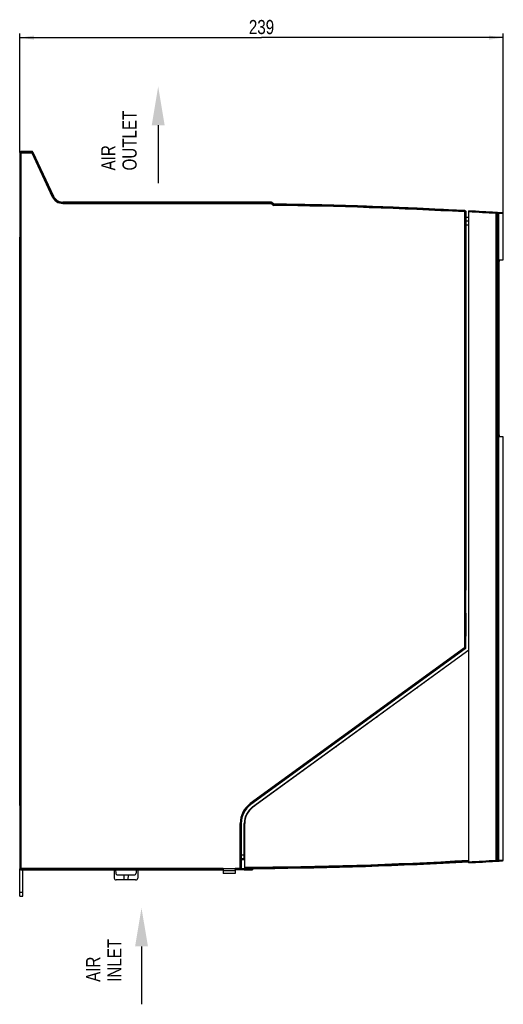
# Model space of a CAD drawing. Header units: millimetres. Extents: x 0 to 841, y 0 to 594.
# Tile 13 of 77: x 261 to 380, y 219 to 462. Entities that reach past the tile are written whole.
import ezdxf

# ---------------------------------------------------------------- set-up
doc = ezdxf.new("R2010")
doc.units = ezdxf.units.MM
doc.header["$LTSCALE"] = 46.255
doc.layers.get('0').update_dxf_attribs({"linetype": 'CONTINUOUS'})
doc.layers.add('DRAFTS', color=7, linetype='CONTINUOUS')
doc.layers.add('ROUNDS', color=7, linetype='CONTINUOUS')
doc.styles.get("Standard").update_dxf_attribs({"font": 'txt', "width": 0.8})
doc.dimstyles.new('DIMSTYLE_2', dxfattribs={"dimtxt": 3.5, "dimasz": 3.5, "dimexe": 0.18, "dimexo": 0.0625, "dimgap": 0.09, "dimtad": 1, "dimlfac": 2, "dimdsep": 46, "dimtxsty": 'STANDARD', "dimblk": '_FILLED', "dimblk1": '_FILLED', "dimblk2": '_FILLED', "dimcen": 0.09, "dimclrt": 5, "dimadec": 0, "dimazin": 0, "dimtfac": 1, "dimtofl": 0, "dimtmove": 0, "dimatfit": 3, "dimldrblk": '_FILLED', "dimfxl": 1, "dimtolj": 1, "dimarcsym": 0})

# ---------------------------------------------------------------- blocks, each defined once
blk = doc.blocks.new('_FILLED')
at = {"color": 0, "linetype": 'BYBLOCK'}
blk.add_solid([(0, 0), (-1, 0.143), (-1, -0.143)], dxfattribs=at)
blk = doc.blocks.new('*D2')
at = {"color": 2, "linetype": 'CONTINUOUS'}
for p, q in [((260.62, 429.31), (260.62, 458.69)), ((260.62, 457.69), (320.37, 457.69)), ((380.12, 457.69), (320.37, 457.69)), ((380.12, 414.14), (380.12, 458.69))]:
    blk.add_line(p, q, dxfattribs=at)
at = {"color": 2, "linetype": 'CONTINUOUS', "xscale": 3.5, "yscale": 3.5, "zscale": 3.5, "rotation": 180}
blk.add_blockref('_FILLED', (260.62, 457.69), dxfattribs=at)
at = {"color": 2, "linetype": 'CONTINUOUS', "xscale": 3.5, "yscale": 3.5, "zscale": 3.5}
blk.add_blockref('_FILLED', (380.12, 457.69), dxfattribs=at)
at = {"color": 5, "linetype": 'CONTINUOUS', "insert": (320.37, 462.06), "char_height": 3.5, "width": 8.4, "attachment_point": 2, "line_spacing_factor": 0.9}
blk.add_mtext('239', dxfattribs=at)
blk = doc.blocks.new('SYMBOL_0_BL1', base_point=(294.84, 433.67))
at = {"color": 7, "linetype": 'CONTINUOUS'}
blk.add_line((294.84, 436.05), (294.84, 421.76), dxfattribs=at)
blk.add_solid([(296.43, 436.05), (294.84, 445.58), (293.25, 436.05)], dxfattribs=at)
blk = doc.blocks.new('SYMBOL_1_BL2', base_point=(290.72, 230.75))
at = {"color": 7, "linetype": 'CONTINUOUS'}
blk.add_line((290.72, 233.13), (290.72, 218.84), dxfattribs=at)
blk.add_solid([(292.31, 233.13), (290.72, 242.66), (289.13, 233.13)], dxfattribs=at)

msp = doc.modelspace()

# ---------------------------------------------------------------- linework, layer by layer
at = {"color": 7, "linetype": 'CONTINUOUS'}
for p, q in [((271.2395, 417.0587), (322.7644, 417.0587)), ((347.8094, 415.9665), (347.8071, 415.976)), ((347.8158, 415.9407), (347.8094, 415.9665)), ((367.818, 415.0588), (367.8309, 415.0841)), ((367.8309, 415.0841), (367.8354, 415.0929)), ((378.5395, 410.8329), (378.5395, 414.2361)), ((380.118, 402.827), (380.118, 414.1358)), ((370.868, 412.877), (370.8278, 412.6742)), ((370.8278, 407.6742), (370.8278, 412.6742)), ((370.8715, 412.6742), (370.8278, 412.6742)), ((370.8514, 412.877), (370.8715, 412.6742)), ((371.618, 413.2587), (370.868, 413.2587)), ((370.8715, 412.6742), (370.8715, 407.6742)), ((378.7442, 409.5587), (378.5309, 409.5587)), ((378.5309, 409.0587), (378.7442, 409.0587)), ((378.5395, 409.0587), (378.5395, 409.5587)), ((378.8368, 409.6588), (378.8356, 409.6677)), ((378.8368, 408.9586), (378.8356, 408.9497)), ((260.618, 267.9729), (260.618, 408.3945)), ((260.618, 408.3945), (260.6616, 408.315)), ((260.6616, 400.8025), (260.6616, 408.315)), ((370.8278, 407.6742), (370.8348, 407.5587)), ((370.8715, 407.6742), (370.8278, 407.6742)), ((370.8348, 321.3137), (370.8348, 407.5587)), ((370.868, 407.5587), (370.8348, 407.5587)), ((370.8715, 407.6742), (370.868, 407.5587)), ((370.868, 407.5587), (370.868, 406.8087)), ((370.8854, 406.9593), (370.8854, 399.1581)), ((378.5395, 318.8829), (378.5395, 407.7845)), ((260.618, 400.7229), (260.6616, 400.8025)), ((370.868, 399.3087), (370.868, 375.8087)), ((370.8854, 375.9593), (370.8854, 368.1581)), ((370.868, 368.3087), (370.868, 344.8087)), ((380.118, 254.5469), (380.118, 359.0404)), ((370.8854, 344.9593), (370.8854, 337.1581)), ((260.618, 340.8945), (260.6616, 340.815)), ((260.6616, 333.3025), (260.6616, 340.815)), ((370.868, 337.3087), (370.868, 321.3137)), ((260.618, 333.2229), (260.6616, 333.3025)), ((370.8348, 321.3137), (370.8278, 321.1982)), ((370.8715, 321.1982), (370.8278, 321.1982)), ((370.8278, 315.5139), (370.8278, 321.1982)), ((370.868, 321.3137), (370.8348, 321.3137)), ((370.868, 321.3137), (370.8715, 321.1982)), ((370.8715, 315.5139), (370.8715, 321.1982)), ((378.7442, 317.6087), (378.5309, 317.6087)), ((378.5309, 317.1087), (378.7442, 317.1087)), ((378.5395, 317.1087), (378.5395, 317.6087)), ((378.8368, 317.7088), (378.8356, 317.7177)), ((378.8368, 317.0086), (378.8356, 316.9997)), ((370.8715, 315.5139), (370.8278, 315.5139)), ((370.8278, 315.5139), (370.8348, 315.3984)), ((370.868, 315.3984), (370.8348, 315.3984)), ((370.8348, 308.6599), (370.8348, 315.3984)), ((370.8715, 315.5139), (370.868, 315.3984)), ((370.868, 315.3984), (370.868, 314.5587)), ((370.8854, 314.8093), (370.8854, 309.8081)), ((378.5395, 261.8329), (378.5395, 315.8345)), ((370.868, 307.7386), (370.868, 310.0587)), ((370.8348, 308.6599), (370.8051, 308.62)), ((370.8051, 307.693), (370.868, 307.7386)), ((370.8051, 307.6552), (370.8985, 307.7231)), ((370.868, 308.684), (370.8348, 308.6599)), ((370.8985, 307.7231), (370.868, 307.7386)), ((318.179, 267.6038), (371.618, 306.4294)), ((371.618, 306.3058), (318.2378, 267.5229)), ((365.868, 302.1282), (365.868, 302.2518)), ((358.7203, 297.0587), (358.899, 297.0649)), ((360.4407, 298.3087), (360.6031, 298.303)), ((348.7415, 289.8087), (348.9202, 289.8149)), ((350.462, 291.0587), (350.6243, 291.053)), ((338.7627, 282.5587), (338.9414, 282.5649)), ((340.4832, 283.8087), (340.6455, 283.803)), ((260.618, 275.6445), (260.6616, 275.565)), ((260.6616, 268.0525), (260.6616, 275.565)), ((328.7839, 275.3087), (328.9627, 275.3149)), ((330.5044, 276.5587), (330.6668, 276.553)), ((260.618, 267.9729), (260.6616, 268.0525)), ((318.5436, 267.8686), (318.5414, 267.7434)), ((321.118, 269.739), (321.2967, 269.7453)), ((378.7442, 260.5587), (378.5309, 260.5587)), ((378.5395, 260.0587), (378.5395, 260.5587)), ((378.8368, 260.6588), (378.8356, 260.6677)), ((378.5309, 260.0587), (378.7442, 260.0587)), ((378.5395, 254.4465), (378.5395, 258.7845)), ((378.8368, 259.9586), (378.8356, 259.9497)), ((316.118, 254.8087), (315.368, 254.8087)), ((260.618, 245.5587), (260.618, 252.3086)), ((260.8678, 252.0587), (283.93, 252.0587)), ((310.9116, 252.4101), (260.9467, 252.3874)), ((281.2728, 252.1024), (292.4632, 252.1024)), ((283.9293, 252.1024), (283.9651, 250.05)), ((284.3085, 252.1024), (284.3515, 251.2825)), ((284.8508, 250.8087), (288.8851, 250.8087)), ((286.3474, 250.8087), (286.3579, 249.5587)), ((287.3886, 250.8087), (287.378, 249.5587)), ((289.4274, 252.1024), (289.3845, 251.2825)), ((289.8067, 252.1024), (289.7708, 250.05)), ((289.8059, 252.0587), (310.868, 252.0587)), ((310.9074, 252.1376), (310.868, 252.0587)), ((310.868, 252.0587), (310.868, 251.9087)), ((310.9058, 251.9397), (310.868, 251.1587)), ((313.868, 251.1587), (310.868, 251.1587)), ((313.8301, 251.9397), (313.868, 251.1587)), ((314.6049, 252.0587), (313.8366, 252.0587)), ((313.8636, 251.9087), (313.868, 251.9087)), ((316.118, 252.0587), (317.618, 252.0587)), ((317.618, 252.0658), (317.618, 252.0587)), ((318.2738, 252.413), (318.2721, 252.3145)), ((289.2709, 249.5587), (284.465, 249.5587)), ((260.618, 245.5587), (261.368, 245.5587))]:
    msp.add_line(p, q, dxfattribs=at)
at = {"color": 9, "linetype": 'CONTINUOUS'}
for p, q in [((378.531, 409.6677), (378.8356, 409.6677)), ((378.8356, 408.9497), (378.531, 408.9497)), ((378.531, 317.7177), (378.8356, 317.7177)), ((378.8356, 316.9997), (378.531, 316.9997)), ((318.2904, 267.6847), (318.2882, 267.5595)), ((318.6934, 267.8539), (318.6955, 267.979)), ((378.531, 260.6677), (378.8356, 260.6677)), ((378.8356, 259.9497), (378.531, 259.9497)), ((281.2494, 252.0587), (281.2728, 252.1024)), ((292.4632, 252.1024), (292.4865, 252.0587)), ((310.9058, 251.9397), (313.8301, 251.9397)), ((310.9116, 252.4101), (313.8243, 252.3988)), ((315.1101, 252.3874), (313.8243, 252.3988)), ((316.618, 252.0587), (316.618, 252.4014)), ((318.0278, 252.404), (318.0241, 252.0689)), ((260.618, 246.5587), (261.368, 246.5587))]:
    msp.add_line(p, q, dxfattribs=at)
at = {"color": 3, "linetype": 'CONTINUOUS'}
msp.add_line((261.368, 245.5587), (261.368, 252.0587), dxfattribs=at)
at = {"color": 7, "linetype": 'CONTINUOUS'}
for centre, radius, start, end in [((309.368, -683.3522), 1100, 86.8094328, 89.2654653), ((309.368, -683.3522), 1099.9651, 86.9539793, 87.9968941), ((374.868, 409.3087), 3.9843, 5.040328, 22.807411), ((374.868, 409.3087), 3.9843, 337.192589, 354.959672), ((378.7401, 409.6502), 0.0971, 358.820806, 5.10768), ((374.868, 317.3587), 3.9843, 5.040328, 22.807412), ((374.868, 317.3587), 3.9843, 337.192589, 354.959672), ((378.7401, 317.7002), 0.0971, 358.820806, 5.10768), ((321.118, 263.5587), 5, 126, 180), ((321.118, 263.5587), 4.9, 126, 180), ((374.868, 260.3087), 3.9843, 5.040328, 22.807411), ((378.7401, 260.6502), 0.0971, 358.820806, 5.10768), ((374.868, 260.3087), 3.9843, 337.192589, 354.959672), ((281.2716, 252.5587), 0.5, 270, 294), ((284.8508, 251.3087), 0.5, 183, 270), ((288.8851, 251.3087), 0.5, 270, 357), ((292.4643, 252.5587), 0.5, 246, 270), ((309.368, 1352.0348), 1100, 270.377634, 270.4508758), ((318.0221, 252.3189), 0.25, 270.450876, 359), ((284.465, 250.0587), 0.5, 181, 270), ((289.2709, 250.0587), 0.5, 270, 359)]:
    msp.add_arc(centre, radius, start, end, dxfattribs=at)
at = {"color": 9, "linetype": 'CONTINUOUS'}
for centre, start, end in [((374.868, 409.3087), 5.169773, 23.086706), ((374.868, 409.3087), 336.912471, 354.830227), ((374.868, 317.3587), 5.169773, 23.086706), ((374.868, 317.3587), 336.912471, 354.830227), ((374.868, 260.3087), 5.169773, 23.086706), ((374.868, 260.3087), 336.912471, 354.830227)]:
    msp.add_arc(centre, 3.9839, start, end, dxfattribs=at)
at = {"color": 7, "linetype": 'CONTINUOUS'}
for centre, major_axis, ratio, start_param, end_param in [((310.709, 1352.0348), (1099.6757, 0), 0.99999926, -1.56188876, -1.51537983), ((281.2497, 252.559), (0.2361, 0.4412), 0.99921662, -2.65060773, -2.24048654), ((292.4862, 252.559), (-0.2361, 0.4412), 0.99921662, -4.04269876, -3.63257757), ((313.8767, 252.4087), (0, 0.5), 0.01745506, -3.93699148, -3.14159265), ((314.6049, 252.8087), (0, 0.75), 0.01745506, -3.14159265, -2.73152442), ((309.7031, 1352.0348), (1099.6555, 0), 0.99999995, -1.5656448, -1.56259832), ((327.498, 1352.0348), (1099.803, 0), 0.99986412, -1.57877971, -1.57715546)]:
    msp.add_ellipse(centre, major_axis=major_axis, ratio=ratio, start_param=start_param, end_param=end_param, dxfattribs=at)
for points, knots in [([(378.7442, 409.5587), (378.7582, 409.5587), (378.7849, 409.5644), (378.8155, 409.5872), (378.8331, 409.6166), (378.837, 409.6379), (378.8372, 409.6482)], [0, 0, 0, 0, 0.29454993, 0.55391994, 0.78376263, 1, 1, 1, 1]), ([(378.7442, 409.0587), (378.7593, 409.0587), (378.788, 409.0521), (378.8197, 409.0258), (378.8359, 408.9928), (378.8378, 408.9696), (378.8368, 408.9586)], [0, 0, 0, 0, 0.29644581, 0.55415298, 0.78253836, 1, 1, 1, 1]), ([(378.7442, 317.6087), (378.7582, 317.6087), (378.7849, 317.6144), (378.8155, 317.6372), (378.8331, 317.6666), (378.837, 317.6879), (378.8372, 317.6982)], [0, 0, 0, 0, 0.29454993, 0.55391994, 0.78376263, 1, 1, 1, 1]), ([(378.7442, 317.1087), (378.7593, 317.1087), (378.788, 317.1021), (378.8197, 317.0758), (378.8359, 317.0428), (378.8378, 317.0196), (378.8368, 317.0086)], [0, 0, 0, 0, 0.29644581, 0.55415298, 0.78253836, 1, 1, 1, 1]), ([(378.7442, 260.5587), (378.7582, 260.5587), (378.7849, 260.5644), (378.8155, 260.5872), (378.8331, 260.6166), (378.837, 260.6379), (378.8372, 260.6482)], [0, 0, 0, 0, 0.29454993, 0.55391994, 0.78376263, 1, 1, 1, 1]), ([(378.7442, 260.0587), (378.7593, 260.0587), (378.788, 260.0521), (378.8197, 260.0258), (378.8359, 259.9928), (378.8378, 259.9696), (378.8368, 259.9586)], [0, 0, 0, 0, 0.29644581, 0.55415298, 0.78253836, 1, 1, 1, 1]), ([(310.9058, 251.9397), (310.9069, 251.9623), (310.9108, 252.108), (310.9115, 252.2537), (310.9115, 252.3768)], [0, 0, 0, 0, 0.15536855, 1, 1, 1, 1]), ([(310.9115, 252.3768), (310.9116, 252.321), (310.9144, 252.247), (310.9071, 252.1691), (310.9104, 252.1437), (310.9074, 252.1376)], [0, 0, 0, 0, 0.69943078, 0.91464538, 1, 1, 1, 1]), ([(313.8285, 252.1376), (313.8255, 252.1437), (313.8289, 252.1691), (313.8215, 252.247), (313.8244, 252.321), (313.8244, 252.3768)], [0, 0, 0, 0, 0.08533225, 0.300658, 1, 1, 1, 1]), ([(313.8244, 252.3768), (313.8244, 252.346), (313.8247, 252.2356), (313.8256, 252.1252), (313.8271, 252.0456)], [0, 0, 0, 0, 0.27904069, 1, 1, 1, 1]), ([(313.8271, 252.0456), (313.8273, 252.0346), (313.828, 251.9993), (313.8289, 251.964), (313.8301, 251.9397)], [0, 0, 0, 0, 0.31119676, 1, 1, 1, 1])]:
    msp.add_open_spline(points, degree=3, knots=knots, dxfattribs=at)
at = {"layer": 'DRAFTS', "color": 7, "linetype": 'CONTINUOUS'}
for p, q in [((379.1252, 359.8087), (379.1252, 402.0587)), ((379.1972, 402.811), (380.118, 402.827)), ((379.2148, 402.8272), (379.215, 402.8272)), ((379.215, 402.8272), (380.118, 402.827)), ((380.118, 359.0404), (379.1972, 359.0565)), ((379.215, 359.0403), (379.2148, 359.0403)), ((380.118, 359.0404), (379.215, 359.0403)), ((315.368, 254.6513), (316.218, 254.6587))]:
    msp.add_line(p, q, dxfattribs=at)
for centre, radius, start, end in [((271.2395, 419.5587), 2.5, 205, 270), ((321.118, 263.5587), 5.75, 126, 180)]:
    msp.add_arc(centre, radius, start, end, dxfattribs=at)
msp.add_ellipse((309.0329, 1352.0348), major_axis=(1099.6212, 0), ratio=0.99999995, start_param=-1.56503512, end_param=-1.56426211, dxfattribs=at)
for points, knots in [([(379.1252, 402.0587), (379.1252, 402.1569), (379.1283, 402.2996), (379.1395, 402.4808), (379.149, 402.5807), (379.1581, 402.6511), (379.1651, 402.6958), (379.1725, 402.7344), (379.1802, 402.7666), (379.1882, 402.792), (379.1954, 402.8088), (379.2016, 402.8184), (379.2067, 402.8243), (379.2117, 402.8271), (379.2148, 402.8272)], [0, 0, 0, 0, 0.37597649, 0.54586833, 0.69496781, 0.75998537, 0.81786067, 0.86811086, 0.91035636, 0.9443532, 0.97007291, 0.97995289, 0.98801749, 1, 1, 1, 1]), ([(379.2148, 359.0403), (379.2117, 359.0403), (379.2067, 359.0431), (379.2016, 359.049), (379.1954, 359.0586), (379.1882, 359.0754), (379.1802, 359.1008), (379.1725, 359.133), (379.1651, 359.1716), (379.1581, 359.2163), (379.149, 359.2867), (379.1395, 359.3866), (379.1283, 359.5679), (379.1252, 359.7105), (379.1252, 359.8087)], [0, 0, 0, 0, 0.01198251, 0.02004711, 0.02992709, 0.05564679, 0.08964364, 0.13188914, 0.18213932, 0.24001462, 0.30503218, 0.45413166, 0.6240235, 1, 1, 1, 1])]:
    msp.add_open_spline(points, degree=3, knots=knots, dxfattribs=at)
at = {"layer": 'ROUNDS', "color": 7, "linetype": 'CONTINUOUS'}
for p, q in [((260.618, 429.3089), (260.618, 408.3945)), ((263.6588, 429.5587), (260.8678, 429.5587)), ((263.8852, 429.4144), (268.9737, 418.5022)), ((322.7645, 417.0587), (271.2395, 417.0587)), ((323.2961, 416.6306), (322.9412, 416.9855)), ((370.868, 414.691), (370.868, 412.877)), ((371.618, 253.7976), (371.618, 414.885)), ((378.2922, 414.4863), (378.3025, 414.4857)), ((378.3052, 414.4855), (378.3025, 414.4857)), ((371.618, 412.3422), (370.8811, 412.3422)), ((370.8985, 307.7231), (370.8985, 411.3422)), ((378.5325, 410.904), (378.5333, 411.236)), ((378.5333, 411.236), (378.5341, 411.4553)), ((378.5341, 411.4553), (378.5348, 411.6467)), ((378.5348, 411.6467), (378.5355, 411.7794)), ((378.5355, 411.7794), (378.5361, 411.8586)), ((378.5361, 411.8586), (378.5365, 411.893)), ((378.5365, 411.893), (378.5366, 411.9037)), ((378.5366, 411.9037), (378.5367, 411.9077)), ((378.5367, 411.9094), (378.5369, 411.9183)), ((378.5373, 411.9183), (378.5375, 411.9094)), ((378.5309, 409.3897), (378.5311, 409.8432)), ((378.531, 408.9852), (378.5309, 409.3897)), ((378.5309, 409.3087), (378.5309, 409.3655)), ((378.5309, 408.994), (378.5309, 409.3087)), ((378.5312, 408.6123), (378.531, 408.9852)), ((378.5311, 409.8432), (378.5314, 410.2572)), ((378.5314, 410.2572), (378.5319, 410.5864)), ((378.5319, 410.5864), (378.5325, 410.904)), ((378.5395, 409.5587), (378.5395, 409.3087)), ((378.5395, 409.3087), (378.5395, 409.0587)), ((378.5315, 408.2915), (378.5312, 408.6123)), ((378.532, 407.9567), (378.5315, 408.2915)), ((378.5326, 407.6574), (378.532, 407.9567)), ((378.5333, 407.3868), (378.5326, 407.6574)), ((378.5341, 407.1387), (378.5333, 407.3868)), ((378.5349, 406.9617), (378.5341, 407.1387)), ((378.5356, 406.8279), (378.5349, 406.9617)), ((378.5362, 406.7542), (378.5356, 406.8279)), ((378.5365, 406.7223), (378.5362, 406.7542)), ((378.5367, 406.713), (378.5365, 406.7223)), ((378.5367, 406.7096), (378.5367, 406.713)), ((378.5368, 406.7084), (378.5367, 406.7096)), ((378.5369, 406.6991), (378.5367, 406.7081)), ((378.5368, 406.7083), (378.5368, 406.7084)), ((378.5375, 406.7081), (378.5373, 406.6991)), ((378.5343, 319.5642), (378.5344, 319.5913)), ((378.5345, 319.6293), (378.5346, 319.653)), ((378.5346, 319.653), (378.5347, 319.6755)), ((378.5347, 319.6755), (378.5348, 319.6967)), ((378.5348, 319.6967), (378.5349, 319.7169)), ((378.5349, 319.7169), (378.535, 319.736)), ((378.535, 319.736), (378.5351, 319.754)), ((378.5351, 319.754), (378.5352, 319.771)), ((378.5352, 319.771), (378.5353, 319.787)), ((378.5353, 319.787), (378.5354, 319.8093)), ((378.5354, 319.8093), (378.5355, 319.8294)), ((378.5355, 319.8294), (378.5357, 319.8532)), ((378.5357, 319.8532), (378.5362, 319.9203)), ((378.5362, 319.9203), (378.5365, 319.9459)), ((378.5365, 319.9459), (378.5367, 319.9545)), ((378.5367, 319.9594), (378.5369, 319.9683)), ((378.5367, 319.9545), (378.5367, 319.9577)), ((378.5373, 319.9683), (378.5375, 319.9594)), ((378.5309, 317.6053), (378.531, 317.7553)), ((378.5309, 317.4397), (378.5309, 317.6053)), ((378.531, 317.0352), (378.5309, 317.4397)), ((378.5309, 317.3587), (378.5309, 317.4155)), ((378.5309, 317.044), (378.5309, 317.3587)), ((378.531, 317.7553), (378.5311, 317.8932)), ((378.5311, 316.7501), (378.531, 317.0352)), ((378.5311, 317.8932), (378.5312, 318.0213)), ((378.5313, 316.4958), (378.5311, 316.7501)), ((378.5313, 318.1981), (378.5314, 318.3072)), ((378.5315, 316.3415), (378.5313, 316.4958)), ((378.5318, 316.1321), (378.5315, 316.3415)), ((378.5316, 318.4582), (378.5318, 318.5505)), ((378.5395, 317.6087), (378.5395, 317.3587)), ((378.5395, 317.3587), (378.5395, 317.1087)), ((378.532, 316.0067), (378.5318, 316.1321)), ((378.5322, 315.8926), (378.532, 316.0067)), ((378.5324, 315.793), (378.5322, 315.8926)), ((378.5326, 315.7074), (378.5324, 315.793)), ((378.5328, 315.6312), (378.5326, 315.7074)), ((378.5332, 315.4683), (378.5331, 315.5295)), ((378.5336, 315.3354), (378.5335, 315.3853)), ((378.5338, 315.2894), (378.5336, 315.3354)), ((378.5341, 315.1887), (378.534, 315.2267)), ((378.5343, 315.1534), (378.5341, 315.1887)), ((378.5344, 315.1207), (378.5343, 315.1534)), ((378.5347, 315.0489), (378.5346, 315.076)), ((378.5349, 315.0117), (378.5347, 315.0489)), ((378.535, 314.989), (378.5349, 315.0117)), ((378.5351, 314.968), (378.535, 314.989)), ((378.5352, 314.9392), (378.5351, 314.968)), ((378.5354, 314.9136), (378.5352, 314.9392)), ((378.5355, 314.8911), (378.5354, 314.9136)), ((378.5357, 314.8611), (378.5355, 314.8911)), ((378.5359, 314.8383), (378.5357, 314.8611)), ((378.5362, 314.8042), (378.5359, 314.8383)), ((378.5365, 314.7723), (378.5362, 314.8042)), ((378.5367, 314.763), (378.5365, 314.7723)), ((378.5367, 314.7596), (378.5367, 314.763)), ((378.5368, 314.7584), (378.5367, 314.7596)), ((378.5369, 314.7491), (378.5367, 314.7581)), ((378.5368, 314.7583), (378.5368, 314.7584)), ((378.5375, 314.7581), (378.5373, 314.7491)), ((260.618, 267.9729), (260.618, 252.3086)), ((316.118, 254.6578), (316.118, 263.5587)), ((316.218, 252.4371), (316.218, 263.5587)), ((378.5353, 262.737), (378.5354, 262.7593)), ((378.5354, 262.7593), (378.5355, 262.7794)), ((378.5355, 262.7794), (378.5357, 262.8032)), ((378.5357, 262.8032), (378.5362, 262.8703)), ((378.5362, 262.8703), (378.5365, 262.8959)), ((378.5365, 262.8959), (378.5367, 262.9045)), ((378.5367, 262.9094), (378.5369, 262.9183)), ((378.5367, 262.9045), (378.5367, 262.9077)), ((378.5373, 262.9183), (378.5375, 262.9094)), ((378.5309, 260.5553), (378.531, 260.7053)), ((378.5309, 260.3897), (378.5309, 260.5553)), ((378.531, 259.9852), (378.5309, 260.3897)), ((378.5309, 260.3087), (378.5309, 260.3655)), ((378.531, 260.7053), (378.5311, 260.8432)), ((378.5311, 260.8432), (378.5312, 260.9713)), ((378.5313, 261.1481), (378.5314, 261.2572)), ((378.5316, 261.4082), (378.5318, 261.5005)), ((378.5343, 262.5142), (378.5344, 262.5413)), ((378.5345, 262.5793), (378.5346, 262.603)), ((378.5346, 262.603), (378.5347, 262.6255)), ((378.5347, 262.6255), (378.5348, 262.6467)), ((378.5348, 262.6467), (378.5349, 262.6669)), ((378.5349, 262.6669), (378.535, 262.686)), ((378.535, 262.686), (378.5351, 262.704)), ((378.5351, 262.704), (378.5352, 262.721)), ((378.5352, 262.721), (378.5353, 262.737)), ((378.5395, 260.5587), (378.5395, 260.3087)), ((378.5309, 259.994), (378.5309, 260.3087)), ((378.5311, 259.7001), (378.531, 259.9852)), ((378.5313, 259.4458), (378.5311, 259.7001)), ((378.5315, 259.2915), (378.5313, 259.4458)), ((378.5318, 259.0821), (378.5315, 259.2915)), ((378.532, 258.9567), (378.5318, 259.0821)), ((378.5322, 258.8426), (378.532, 258.9567)), ((378.5324, 258.743), (378.5322, 258.8426)), ((378.5326, 258.6574), (378.5324, 258.743)), ((378.5328, 258.5812), (378.5326, 258.6574)), ((378.5332, 258.4183), (378.5331, 258.4795)), ((378.5336, 258.2854), (378.5335, 258.3353)), ((378.5338, 258.2394), (378.5336, 258.2854)), ((378.5341, 258.1387), (378.534, 258.1767)), ((378.5343, 258.1034), (378.5341, 258.1387)), ((378.5344, 258.0707), (378.5343, 258.1034)), ((378.5347, 257.9989), (378.5346, 258.026)), ((378.5349, 257.9617), (378.5347, 257.9989)), ((378.535, 257.939), (378.5349, 257.9617)), ((378.5351, 257.918), (378.535, 257.939)), ((378.5352, 257.8892), (378.5351, 257.918)), ((378.5354, 257.8636), (378.5352, 257.8892)), ((378.5395, 260.3087), (378.5395, 260.0587)), ((378.5355, 257.8411), (378.5354, 257.8636)), ((378.5357, 257.8111), (378.5355, 257.8411)), ((378.5359, 257.7883), (378.5357, 257.8111)), ((378.5362, 257.7515), (378.5359, 257.7883)), ((378.5365, 257.7223), (378.5362, 257.7515)), ((378.5367, 257.713), (378.5365, 257.7223)), ((378.5367, 257.7096), (378.5367, 257.713)), ((378.5368, 257.7084), (378.5367, 257.7096)), ((378.5369, 257.6991), (378.5367, 257.7081)), ((378.5368, 257.7083), (378.5368, 257.7084)), ((378.5375, 257.7081), (378.5373, 257.6991)), ((378.2925, 254.1963), (378.3052, 254.1971)), ((378.3038, 254.197), (378.3045, 254.1971)), ((378.3713, 254.2012), (378.5418, 254.212)), ((316.118, 252.0587), (314.6049, 252.0587)), ((316.118, 252.3983), (316.118, 252.0587))]:
    msp.add_line(p, q, dxfattribs=at)
at = {"layer": 'ROUNDS', "color": 9, "linetype": 'CONTINUOUS'}
for p, q in [((260.6968, 429.23), (260.618, 429.3089)), ((260.6968, 252.3874), (260.6968, 429.23)), ((260.6968, 429.23), (263.6085, 429.23)), ((260.9467, 429.4798), (260.8678, 429.5587)), ((260.9467, 252.1376), (260.9467, 429.4798)), ((260.9467, 429.4798), (263.6085, 429.4798)), ((263.6085, 429.4798), (263.6588, 429.5587)), ((263.6085, 429.4798), (263.6085, 429.23)), ((263.835, 429.3356), (263.6085, 429.23)), ((263.6085, 429.23), (268.6758, 418.3632)), ((263.835, 429.3356), (263.8852, 429.4144)), ((263.835, 429.3356), (268.9022, 418.4688)), ((268.6758, 418.3632), (268.9737, 418.5022)), ((271.2395, 416.73), (271.2395, 417.0587)), ((271.2395, 416.9798), (322.7318, 416.9798)), ((271.2395, 416.73), (322.7318, 416.73)), ((322.7318, 416.9798), (322.7645, 417.0587)), ((322.7318, 416.9798), (322.7318, 416.73)), ((322.9085, 416.9067), (322.7318, 416.73)), ((322.7318, 416.73), (323.0864, 416.3754)), ((322.9085, 416.9067), (322.9411, 416.9855)), ((322.9085, 416.9067), (323.263, 416.5521)), ((323.263, 416.5521), (323.0864, 416.3754)), ((323.2796, 416.5913), (323.263, 416.5521)), ((323.2961, 416.6306), (323.2796, 416.5913)), ((323.4365, 416.4789), (323.4333, 416.2291)), ((323.453, 416.5182), (323.4365, 416.4789)), ((323.4696, 416.5574), (323.453, 416.5182)), ((370.5531, 414.8658), (370.5392, 414.6164)), ((370.5392, 414.6164), (370.5392, 306.8915)), ((370.7891, 414.6164), (370.5392, 414.6164)), ((370.5531, 414.8658), (370.6114, 414.9209)), ((370.6114, 414.9209), (370.6136, 414.923)), ((370.6136, 414.923), (370.6288, 414.9374)), ((370.6288, 414.9374), (370.632, 414.9404)), ((370.7891, 414.6164), (370.8474, 414.6715)), ((370.7891, 414.6164), (370.7891, 306.8915)), ((370.8474, 414.6715), (370.8495, 414.6735)), ((370.8495, 414.6735), (370.868, 414.691)), ((378.2876, 414.2368), (378.2876, 254.4458)), ((378.5269, 414.2368), (378.2876, 414.2368)), ((378.5269, 414.2368), (378.5269, 254.4458)), ((378.5395, 414.236), (378.5269, 414.2368)), ((378.6055, 414.2319), (378.5397, 414.236)), ((378.6055, 410.6777), (378.6055, 414.2319)), ((378.6908, 414.2211), (378.6055, 414.2319)), ((378.6908, 410.3995), (378.6908, 414.2211)), ((378.8192, 414.213), (378.6908, 414.2211)), ((378.8192, 414.213), (378.8192, 409.7808)), ((378.9023, 414.213), (378.8192, 414.213)), ((378.9023, 414.213), (378.9023, 254.4696)), ((380.118, 414.1358), (378.9023, 414.213)), ((371.618, 411.3422), (370.8985, 411.3422)), ((378.6055, 409.0587), (378.6055, 409.5587)), ((378.6908, 409.0587), (378.6908, 409.5587)), ((378.8192, 409.5963), (378.8192, 409.0211)), ((378.8192, 408.8366), (378.8192, 317.8308)), ((378.6055, 318.7277), (378.6055, 407.9397)), ((378.6908, 318.4495), (378.6908, 408.2179)), ((378.6055, 317.1087), (378.6055, 317.6087)), ((378.6908, 317.1087), (378.6908, 317.6087)), ((378.8192, 317.6463), (378.8192, 317.0711)), ((378.8192, 316.8866), (378.8192, 260.7808)), ((378.6055, 261.6777), (378.6055, 315.9897)), ((378.6908, 261.3995), (378.6908, 316.2679)), ((370.5392, 306.8915), (317.5866, 268.4192)), ((370.6862, 306.6893), (317.7335, 268.217)), ((370.7891, 306.8915), (370.5392, 306.8915)), ((370.6862, 306.6893), (370.5392, 306.8915)), ((317.7335, 268.217), (317.5866, 268.4192)), ((315.36, 263.5587), (315.1101, 263.5587)), ((315.1101, 252.1376), (315.1101, 263.5587)), ((315.36, 263.5587), (315.36, 252.3874)), ((378.6055, 260.0587), (378.6055, 260.5587)), ((378.6908, 260.0587), (378.6908, 260.5587)), ((378.8192, 260.5963), (378.8192, 260.0211)), ((378.6055, 254.4507), (378.6055, 258.9397)), ((378.6908, 254.4615), (378.6908, 259.2179)), ((378.8192, 259.8366), (378.8192, 254.4696)), ((315.368, 255.8132), (316.118, 255.8132)), ((315.368, 254.8134), (316.118, 254.8134)), ((378.5269, 254.4458), (378.2876, 254.4458)), ((378.5269, 254.4458), (378.5395, 254.4466)), ((378.5397, 254.4466), (378.6055, 254.4507)), ((378.6055, 254.4507), (378.6908, 254.4615)), ((378.6908, 254.4615), (378.8192, 254.4696)), ((378.8192, 254.4696), (378.9023, 254.4696)), ((378.9023, 254.4696), (380.118, 254.5469)), ((260.6968, 252.3874), (260.618, 252.3086)), ((260.6968, 252.3874), (260.9467, 252.3874)), ((260.9467, 252.1376), (260.8678, 252.0587)), ((310.9074, 252.1376), (260.9467, 252.1376)), ((315.1101, 252.1376), (313.8285, 252.1376)), ((315.36, 252.3874), (315.1101, 252.3874))]:
    msp.add_line(p, q, dxfattribs=at)
at = {"layer": 'ROUNDS', "color": 7, "linetype": 'CONTINUOUS'}
for points in [[(378.5395, 414.236), (378.5392, 414.2476), (378.5375, 414.2671), (378.5343, 414.2865), (378.5296, 414.3055), (378.5234, 414.3241), (378.5158, 414.3422), (378.5068, 414.3596), (378.4964, 414.3763), (378.4848, 414.3921), (378.472, 414.4069), (378.458, 414.4207), (378.443, 414.4333), (378.4271, 414.4448), (378.4103, 414.4549), (378.3927, 414.4637), (378.3746, 414.4711), (378.3559, 414.477), (378.3368, 414.4815), (378.3174, 414.4845), (378.3052, 414.4855)], [(378.5367, 411.9077), (378.5368, 411.909), (378.5368, 411.9091)], [(378.532, 318.6769), (378.5321, 318.7535), (378.5322, 318.7897)], [(378.5322, 318.7897), (378.5323, 318.8585), (378.5324, 318.8913)], [(378.5324, 318.8913), (378.5325, 318.954), (378.5326, 318.984)], [(378.5326, 318.984), (378.5327, 319.0414), (378.5328, 319.0689), (378.5328, 319.0957)], [(378.5328, 319.0957), (378.533, 319.1471), (378.533, 319.1718)], [(378.533, 319.1718), (378.5332, 319.2193), (378.5332, 319.2421)], [(378.5332, 319.2421), (378.5333, 319.286), (378.5334, 319.307)], [(378.5334, 319.307), (378.5335, 319.3475), (378.5336, 319.367)], [(378.5336, 319.367), (378.5337, 319.4044), (378.5338, 319.4223)], [(378.5338, 319.4223), (378.5339, 319.4569), (378.5339, 319.4735)], [(378.5339, 319.4735), (378.5341, 319.5053), (378.5341, 319.5206)], [(378.5341, 319.5206), (378.5342, 319.55), (378.5343, 319.5642)], [(378.5344, 319.5913), (378.5345, 319.617), (378.5345, 319.6293)], [(378.5367, 319.9577), (378.5368, 319.959), (378.5368, 319.9591)], [(378.5312, 318.0213), (378.5313, 318.141), (378.5313, 318.1981)], [(378.5314, 318.3072), (378.5316, 318.4096), (378.5316, 318.4582)], [(378.5318, 318.5505), (378.5319, 318.6364), (378.532, 318.6769)], [(378.5331, 315.5295), (378.5329, 315.5958), (378.5328, 315.6312)], [(378.5335, 315.3853), (378.5333, 315.4395), (378.5332, 315.4683)], [(378.534, 315.2267), (378.5339, 315.2677), (378.5338, 315.2894)], [(378.5346, 315.076), (378.5345, 315.1053), (378.5344, 315.1207)], [(378.5367, 262.9077), (378.5368, 262.909), (378.5368, 262.9091)], [(378.5312, 260.9713), (378.5313, 261.091), (378.5313, 261.1481)], [(378.5314, 261.2572), (378.5316, 261.3596), (378.5316, 261.4082)], [(378.5318, 261.5005), (378.5319, 261.5864), (378.532, 261.6269)], [(378.532, 261.6269), (378.5321, 261.7035), (378.5322, 261.7397)], [(378.5322, 261.7397), (378.5323, 261.8085), (378.5324, 261.8413)], [(378.5324, 261.8413), (378.5325, 261.904), (378.5326, 261.934)], [(378.5326, 261.934), (378.5327, 261.9914), (378.5328, 262.0189), (378.5328, 262.0457)], [(378.5328, 262.0457), (378.533, 262.0971), (378.533, 262.1218)], [(378.533, 262.1218), (378.5332, 262.1693), (378.5332, 262.1921)], [(378.5332, 262.1921), (378.5333, 262.236), (378.5334, 262.257)], [(378.5334, 262.257), (378.5335, 262.2975), (378.5336, 262.317)], [(378.5336, 262.317), (378.5337, 262.3544), (378.5338, 262.3723)], [(378.5338, 262.3723), (378.5339, 262.4069), (378.5339, 262.4235)], [(378.5339, 262.4235), (378.5341, 262.4553), (378.5341, 262.4706)], [(378.5341, 262.4706), (378.5342, 262.5), (378.5343, 262.5142)], [(378.5344, 262.5413), (378.5345, 262.567), (378.5345, 262.5793)], [(378.5331, 258.4795), (378.5329, 258.5458), (378.5328, 258.5812)], [(378.5335, 258.3353), (378.5333, 258.3895), (378.5332, 258.4183)], [(378.534, 258.1767), (378.5339, 258.2177), (378.5338, 258.2394)], [(378.5346, 258.026), (378.5345, 258.0553), (378.5344, 258.0707)], [(378.3052, 254.1971), (378.3174, 254.1982), (378.3368, 254.2011), (378.3559, 254.2056), (378.3746, 254.2115), (378.3927, 254.2189), (378.4103, 254.2277), (378.4271, 254.2379), (378.443, 254.2493), (378.458, 254.2619), (378.472, 254.2757), (378.4848, 254.2905), (378.4964, 254.3063), (378.5068, 254.323), (378.5158, 254.3404), (378.5234, 254.3585), (378.5296, 254.3771), (378.5343, 254.3961), (378.5375, 254.4155), (378.5392, 254.435), (378.5395, 254.4466)]]:
    msp.add_lwpolyline(points, dxfattribs=at)
for centre, radius, start, end in [((260.868, 429.3087), 0.25, 90, 180), ((263.6471, 429.3087), 0.25, 87.310401, 90), ((322.7644, 416.8087), 0.25, 45, 90), ((323.4728, 416.8074), 0.25, 225, 269.265465), ((309.368, -683.3522), 1100, 87.9974126, 89.2654685), ((309.368, -683.3522), 1100, 86.8072821, 86.9531657), ((309.368, -683.3522), 1100, 86.4075675, 86.7558466), ((309.368, -683.3522), 1100, 86.4069306, 86.4073099), ((309.368, -683.3522), 1100, 86.3245063, 86.4068961), ((379.868, 414.1358), 0.25, 0, 86.324506), ((1092.2785, 409.3543), 713.7476, 179.8423748, 179.9990983), ((1002.1511, 409.1144), 623.6201, 180.0110614, 180.158767), ((1092.2785, 317.4043), 713.7476, 179.8423748, 179.9990983), ((1002.1511, 317.1644), 623.6201, 180.0110614, 180.158767), ((1092.2785, 260.3543), 713.7476, 179.8423748, 179.9990983), ((1002.1511, 260.1144), 623.6201, 180.0110614, 180.158767), ((309.368, 1352.0348), 1100, 273.2441534, 273.5924325), ((309.368, 1352.0348), 1100, 273.5924379, 273.5930578), ((309.368, 1352.0348), 1100, 273.5931039, 273.6754937), ((379.868, 254.5469), 0.25, 273.675494, 360)]:
    msp.add_arc(centre, radius, start, end, dxfattribs=at)
at = {"layer": 'ROUNDS', "color": 9, "linetype": 'CONTINUOUS'}
for centre, radius, start, end in [((260.947, 429.2297), 0.2501, 90.066458, 179.933542), ((271.2395, 419.5587), 2.5789, 205, 270), ((271.2395, 419.5587), 2.8287, 205, 270), ((309.368, -683.3522), 1099.6713, 86.8111689, 89.2671392), ((309.368, -683.3522), 1099.9211, 86.8111689, 89.2671392), ((370.539, 414.6161), 0.2501, 0.06185, 86.749319), ((309.3359, -684.721), 1101.1188, 86.4098069, 86.7574744), ((378.2769, 414.2368), 0.25, 359.999749, 86.407378), ((378.3555, 414.2319), 0.25, 359.99798, 86.401938), ((321.118, 263.5587), 6.0079, 126, 180), ((321.118, 263.5587), 5.7579, 126, 180), ((309.368, 1352.0348), 1099.3514, 270.3570092, 273.2460694), ((309.368, 1352.0348), 1099.6013, 270.3569281, 273.245331), ((309.3359, 1353.4036), 1101.1188, 273.2425255, 273.590193), ((378.2769, 254.4458), 0.25, 273.592622, 0.000251), ((378.3555, 254.4507), 0.25, 273.598047, 0.002017), ((260.947, 252.3877), 0.2501, 180.066458, 269.933542), ((315.11, 252.3876), 0.25, 270.011273, 359.96254)]:
    msp.add_arc(centre, radius, start, end, dxfattribs=at)
at = {"layer": 'ROUNDS', "color": 7, "linetype": 'CONTINUOUS'}
for centre, major_axis, ratio, start_param, end_param in [((260.8681, 429.3086), (0.177, -0.177), 0.99878277, 2.35680348, 3.92638183), ((263.6586, 429.3086), (0.1344, 0.211), 0.99914391, -0.56684397, 0.56684397), ((322.7644, 416.8086), (0.0957, 0.2311), 0.99928642, -0.39244677, 0.39244677), ((370.8811, 411.3422), (0, 1), 0.01745506, -1.57079633, 0), ((370.555, 306.8932), (0.2487, 0.027), 0.99938364, -1.05048365, -0.10820555), ((260.8681, 252.3089), (0.177, 0.177), 0.99878277, -3.92638183, -2.35680348), ((314.6092, 253.0587), (0, 1), 0.01745506, -3.14159265, -2.7862439), ((315.1179, 252.3717), (-0.1119, 0.2238), 0.9992388, -3.60481391, -2.03462667)]:
    msp.add_ellipse(centre, major_axis=major_axis, ratio=ratio, start_param=start_param, end_param=end_param, dxfattribs=at)
at = {"layer": 'ROUNDS', "color": 9, "linetype": 'CONTINUOUS'}
for points in [[(263.6085, 429.4798), (263.698, 429.4798), (263.7971, 429.4167), (263.835, 429.3356)], [(322.7318, 416.9798), (322.7955, 416.9798), (322.8634, 416.9517), (322.9085, 416.9067)], [(323.0864, 416.3754), (323.1751, 416.2867), (323.3078, 416.2307), (323.4333, 416.2291)], [(323.263, 416.5521), (323.3074, 416.5077), (323.3737, 416.4797), (323.4365, 416.4789)], [(370.7891, 306.8915), (370.7891, 306.8159), (370.7473, 306.7338), (370.6862, 306.6893)]]:
    msp.add_open_spline(points, degree=3, dxfattribs=at)
at = {"layer": 'ROUNDS', "color": 7, "linetype": 'CONTINUOUS'}
for points in [[(323.2961, 416.6306), (323.3178, 416.6089), (323.3439, 416.591), (323.3719, 416.5787)], [(323.3719, 416.5787), (323.4024, 416.5652), (323.4363, 416.5578), (323.4696, 416.5574)], [(370.632, 414.9404), (370.7123, 414.936), (370.7975, 414.8828), (370.8365, 414.8125)], [(370.8365, 414.8125), (370.8567, 414.7759), (370.868, 414.7328), (370.868, 414.691)]]:
    msp.add_open_spline(points, degree=3, dxfattribs=at)
at = {"layer": 'ROUNDS', "color": 9, "linetype": 'CONTINUOUS'}
for points, knots in [([(378.2925, 414.4863), (378.2931, 414.4863), (378.2939, 414.4841), (378.2945, 414.4808), (378.2951, 414.4746), (378.2955, 414.4664), (378.2958, 414.4559), (378.2959, 414.4379), (378.2956, 414.4107), (378.2945, 414.3734), (378.2928, 414.3309), (378.2905, 414.2848), (378.2886, 414.253), (378.2876, 414.2368)], [0, 0, 0, 0, 0.0063684, 0.02129743, 0.0453916, 0.07855516, 0.12051795, 0.17090004, 0.29495727, 0.44603786, 0.61838639, 0.80542312, 1, 1, 1, 1]), ([(378.6908, 414.2211), (378.6919, 414.2523), (378.6868, 414.3125), (378.6613, 414.3817), (378.6301, 414.4252), (378.6035, 414.4494), (378.5738, 414.4654), (378.5524, 414.47), (378.5418, 414.4706)], [0, 0, 0, 0, 0.29448777, 0.56382274, 0.68502119, 0.79670544, 0.90058329, 1, 1, 1, 1]), ([(378.8192, 414.213), (378.8203, 414.2442), (378.8152, 414.3044), (378.7896, 414.3736), (378.7584, 414.4171), (378.7319, 414.4413), (378.7021, 414.4573), (378.6807, 414.4619), (378.6702, 414.4625)], [0, 0, 0, 0, 0.29448866, 0.5638224, 0.68502032, 0.79670445, 0.90058307, 1, 1, 1, 1]), ([(378.9023, 414.213), (378.9024, 414.2443), (378.8906, 414.3073), (378.8397, 414.3882), (378.7629, 414.4446), (378.7012, 414.4606), (378.6702, 414.4625)], [0, 0, 0, 0, 0.25100517, 0.50139112, 0.75097234, 1, 1, 1, 1]), ([(378.2876, 254.4458), (378.2886, 254.4296), (378.2905, 254.3978), (378.2928, 254.3517), (378.2945, 254.3092), (378.2956, 254.2719), (378.2959, 254.2447), (378.2958, 254.2267), (378.2955, 254.2162), (378.2951, 254.208), (378.2945, 254.2018), (378.2939, 254.1985), (378.2931, 254.1963), (378.2925, 254.1963)], [0, 0, 0, 0, 0.19457688, 0.38161361, 0.55396214, 0.70504273, 0.82909996, 0.87948205, 0.92144484, 0.9546084, 0.97870257, 0.99363159, 1, 1, 1, 1]), ([(378.6908, 254.4615), (378.6919, 254.4303), (378.6868, 254.3701), (378.6613, 254.3009), (378.6301, 254.2574), (378.6035, 254.2332), (378.5738, 254.2172), (378.5524, 254.2126), (378.5418, 254.212)], [0, 0, 0, 0, 0.29448776, 0.56382273, 0.68502119, 0.79670544, 0.90058329, 1, 1, 1, 1]), ([(378.9023, 254.4696), (378.9024, 254.4384), (378.8906, 254.3754), (378.8397, 254.2945), (378.7629, 254.238), (378.7012, 254.222), (378.6702, 254.2201)], [0, 0, 0, 0, 0.25100517, 0.50139112, 0.75097234, 1, 1, 1, 1]), ([(378.8192, 254.4696), (378.8203, 254.4384), (378.8152, 254.3782), (378.7896, 254.309), (378.7584, 254.2655), (378.7319, 254.2413), (378.7021, 254.2253), (378.6807, 254.2207), (378.6702, 254.2201)], [0, 0, 0, 0, 0.29448866, 0.5638224, 0.68502032, 0.79670445, 0.90058307, 1, 1, 1, 1])]:
    msp.add_open_spline(points, degree=3, knots=knots, dxfattribs=at)
at = {"layer": 'ROUNDS', "color": 7, "linetype": 'CONTINUOUS'}
for points, knots in [([(378.5336, 411.3179), (378.5338, 411.3934), (378.5343, 411.5278), (378.535, 411.7031), (378.5358, 411.8247), (378.5363, 411.8874), (378.5367, 411.9094)], [0, 0, 0, 0, 0.38316441, 0.68166519, 0.88882182, 1, 1, 1, 1]), ([(378.5369, 411.9183), (378.537, 411.9192), (378.5371, 411.9227), (378.5373, 411.9192), (378.5373, 411.9183)], [0, 0, 0, 0, 0.50001669, 1, 1, 1, 1]), ([(378.5375, 411.9094), (378.5381, 411.8724), (378.5383, 411.7608), (378.539, 411.5403), (378.5392, 411.2187), (378.5393, 410.9716), (378.5393, 410.8335)], [0, 0, 0, 0, 0.10310428, 0.31114526, 0.61469673, 1, 1, 1, 1]), ([(378.5367, 406.7081), (378.5362, 406.7327), (378.5358, 406.8042), (378.5349, 406.9434), (378.5341, 407.1448), (378.5336, 407.2995), (378.5333, 407.3864)], [0, 0, 0, 0, 0.10899743, 0.31603159, 0.61565928, 1, 1, 1, 1]), ([(378.5373, 406.6991), (378.5373, 406.6982), (378.5371, 406.6947), (378.537, 406.6982), (378.5369, 406.6991)], [0, 0, 0, 0, 0.49990246, 1, 1, 1, 1]), ([(378.5393, 407.784), (378.5393, 407.6458), (378.5392, 407.3987), (378.539, 407.0771), (378.5383, 406.8566), (378.5381, 406.745), (378.5375, 406.7081)], [0, 0, 0, 0, 0.38529445, 0.68884238, 0.89688613, 1, 1, 1, 1]), ([(378.5336, 319.3679), (378.5338, 319.4434), (378.5343, 319.5778), (378.535, 319.7531), (378.5358, 319.8747), (378.5363, 319.9374), (378.5367, 319.9594)], [0, 0, 0, 0, 0.38316441, 0.68166519, 0.88882182, 1, 1, 1, 1]), ([(378.5369, 319.9683), (378.537, 319.9692), (378.5371, 319.9727), (378.5373, 319.9692), (378.5373, 319.9683)], [0, 0, 0, 0, 0.50001669, 1, 1, 1, 1]), ([(378.5375, 319.9594), (378.5381, 319.9224), (378.5383, 319.8108), (378.539, 319.5903), (378.5392, 319.2687), (378.5393, 319.0216), (378.5393, 318.8835)], [0, 0, 0, 0, 0.10310428, 0.31114526, 0.61469673, 1, 1, 1, 1]), ([(378.5367, 314.7581), (378.5362, 314.7827), (378.5358, 314.8542), (378.5349, 314.9934), (378.5341, 315.1948), (378.5336, 315.3495), (378.5333, 315.4364)], [0, 0, 0, 0, 0.10899743, 0.31603159, 0.61565928, 1, 1, 1, 1]), ([(378.5373, 314.7491), (378.5373, 314.7482), (378.5371, 314.7447), (378.537, 314.7482), (378.5369, 314.7491)], [0, 0, 0, 0, 0.49990246, 1, 1, 1, 1]), ([(378.5393, 315.834), (378.5393, 315.6958), (378.5392, 315.4487), (378.539, 315.1271), (378.5383, 314.9066), (378.5381, 314.795), (378.5375, 314.7581)], [0, 0, 0, 0, 0.38529445, 0.68884238, 0.89688613, 1, 1, 1, 1]), ([(378.5336, 262.3179), (378.5338, 262.3934), (378.5343, 262.5278), (378.535, 262.7031), (378.5358, 262.8247), (378.5363, 262.8874), (378.5367, 262.9094)], [0, 0, 0, 0, 0.38316441, 0.68166519, 0.88882182, 1, 1, 1, 1]), ([(378.5369, 262.9183), (378.537, 262.9192), (378.5371, 262.9227), (378.5373, 262.9192), (378.5373, 262.9183)], [0, 0, 0, 0, 0.50001669, 1, 1, 1, 1]), ([(378.5375, 262.9094), (378.5381, 262.8724), (378.5383, 262.7608), (378.539, 262.5403), (378.5392, 262.2187), (378.5393, 261.9716), (378.5393, 261.8335)], [0, 0, 0, 0, 0.10310428, 0.31114526, 0.61469673, 1, 1, 1, 1]), ([(378.5367, 257.7081), (378.5362, 257.7327), (378.5358, 257.8042), (378.5349, 257.9434), (378.5341, 258.1448), (378.5336, 258.2995), (378.5333, 258.3864)], [0, 0, 0, 0, 0.10899743, 0.31603159, 0.61565928, 1, 1, 1, 1]), ([(378.5393, 258.784), (378.5393, 258.6458), (378.5392, 258.3987), (378.539, 258.0771), (378.5383, 257.8566), (378.5381, 257.745), (378.5375, 257.7081)], [0, 0, 0, 0, 0.38529446, 0.68884238, 0.89688613, 1, 1, 1, 1]), ([(378.5373, 257.6991), (378.5373, 257.6982), (378.5371, 257.6947), (378.537, 257.6982), (378.5369, 257.6991)], [0, 0, 0, 0, 0.49990246, 1, 1, 1, 1])]:
    msp.add_open_spline(points, degree=3, knots=knots, dxfattribs=at)

# ---------------------------------------------------------------- block references
at = {"color": 2, "linetype": 'CONTINUOUS'}
for name, p in [('SYMBOL_0_BL1', (294.8417, 433.6706)), ('SYMBOL_1_BL2', (290.7193, 230.7491))]:
    msp.add_blockref(name, p, dxfattribs=at)

# ---------------------------------------------------------------- texts
at = {"color": 5, "linetype": 'CONTINUOUS', "char_height": 3.5, "attachment_point": 1, "rotation": 90, "line_spacing_factor": 0.9}
for s, insert, width in [('AIR \\POUTLET', (280.7693, 424.8719), 16.8), ('AIR \\PINLET', (277.0216, 224.3911), 14)]:
    msp.add_mtext(s, dxfattribs=dict(at, insert=insert, width=width))

# ---------------------------------------------------------------- dimensions: what is measured, and where the dimension line sits
at = {"color": 2, "linetype": 'CONTINUOUS'}
dim = msp.add_linear_dim(base=(380.118, 457.69), p1=(260.618, 429.3087), p2=(380.118, 414.1358), dimstyle='DIMSTYLE_2', dxfattribs=at)
dim.commit()
dim.dimension.update_dxf_attribs({"geometry": '*D2', "text_midpoint": (316.168, 460.315), "dimtype": 160})

doc.saveas('drawing.dxf')
